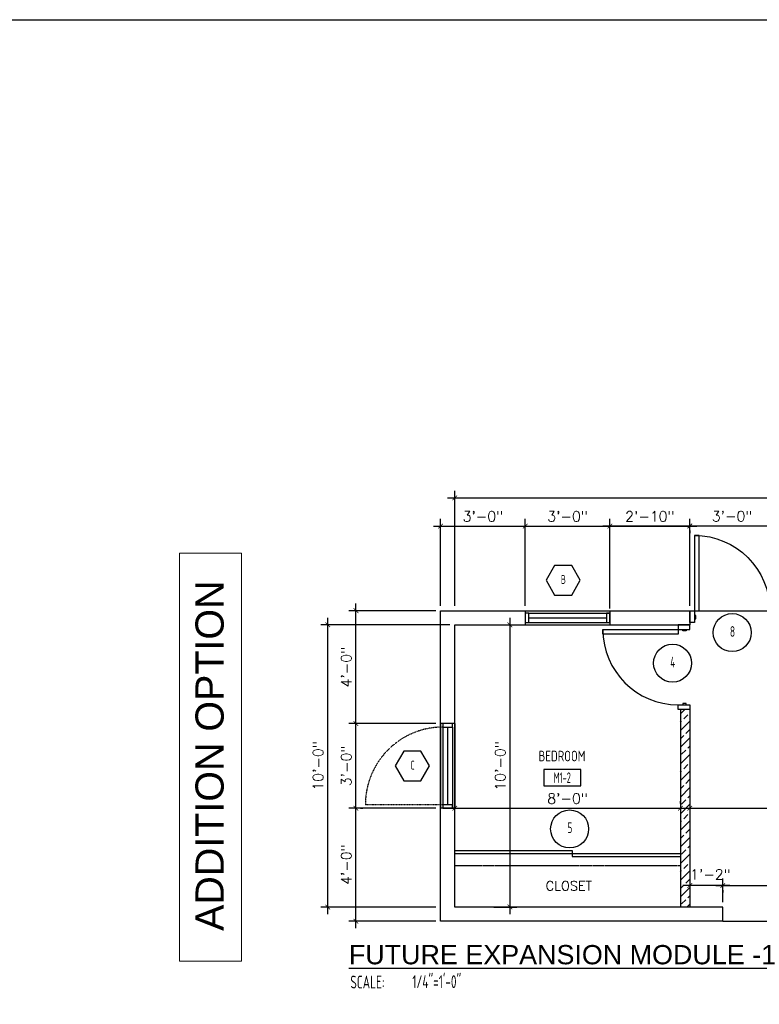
# Model space of a CAD drawing. Header units: inches. Extents: x -3803 to 30266, y -3756 to 4522.
# Tile 25 of 47: x 23210 to 23525, y 2823 to 3242. Entities that reach past the tile are written whole.
import ezdxf
from ezdxf.enums import TextEntityAlignment as Align

# ---------------------------------------------------------------- set-up
doc = ezdxf.new("R2010")
doc.units = ezdxf.units.IN
doc.header["$LTSCALE"] = 0.011
doc.header["$MEASUREMENT"] = 0
doc.header["$PDMODE"] = 1
doc.linetypes.add('DASHED', pattern=[0.75, 0.5, -0.25])
doc.linetypes.add('DASHED2', pattern=[0.375, 0.25, -0.125])
doc.layers.get('0').update_dxf_attribs({"linetype": 'CONTINUOUS'})
doc.layers.get('Defpoints').update_dxf_attribs({"linetype": 'CONTINUOUS'})
for name, color, linetype in [('a-door', 2, 'CONTINUOUS'), ('FHA', 8, 'DASHED2'), ('G-SYMB', 1, 'CONTINUOUS'), ('Hatch-ExisWalls', 123, 'CONTINUOUS'), ('roof', 8, 'DASHED'), ('TEXT', 2, 'CONTINUOUS'), ('Walls', 5, 'CONTINUOUS')]:
    doc.layers.add(name, color=color, linetype=linetype)
doc.layers.add('DIM', color=4, linetype='CONTINUOUS', lineweight=13)
doc.layers.add('G-ANNO-TEXT', color=2, linetype='CONTINUOUS', lineweight=9)
doc.styles.add('Arial_1', font='arial.ttf', dxfattribs={"height": 12})
doc.styles.add('LAR', font='arial.ttf', dxfattribs={"height": 0.25})
doc.styles.add('MED', font='archstyl.shx', dxfattribs={"width": 0.8, "height": 0.125})
doc.styles.add('ROMANS', font='romans.shx')
doc.styles.add('SMA', font='archstyl.shx', dxfattribs={"width": 0.8, "height": 0.0625})
doc.dimstyles.new('ANGEL', dxfattribs={"dimtxt": 4.375, "dimasz": 2, "dimexe": 3, "dimexo": 2, "dimgap": 1.5, "dimtad": 1, "dimdec": 0, "dimzin": 3, "dimdsep": 46, "dimlunit": 4, "dimtxsty": 'ROMANS', "dimblk": 'ARCHTICK', "dimcen": 0, "dimdle": 3, "dimclrd": 4, "dimclre": 4, "dimclrt": 2, "dimadec": 0, "dimazin": 0, "dimtfac": 1, "dimtdec": 0, "dimtmove": 1, "dimatfit": 3, "dimfxl": 1, "dimfrac": 2, "dimtolj": 1, "dimtzin": 0, "dimarcsym": 0})

# ---------------------------------------------------------------- blocks, each defined once
blk = doc.blocks.new('_ArchTick')
at = {"color": 0, "linetype": 'ByBlock', "const_width": 0.15}
blk.add_lwpolyline([(-0.5, -0.5), (0.5, 0.5)], dxfattribs=at)
blk = doc.blocks.new('*D406')
at = {"layer": 'Defpoints', "color": 0, "ltscale": 10, "transparency": 16777216}
for p in [(-329.9999971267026, 245.481821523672), (-293.9999971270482, 245.481821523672), (-329.988920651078, 197.4818062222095)]:
    blk.add_point(p, dxfattribs=at)
at = {"layer": 'DIM', "color": 4, "lineweight": -2, "ltscale": 10, "transparency": 16777216}
for p, q in [((-329.9999971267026, 194.4818062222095), (-329.9999971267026, 248.481821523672)), ((-295.9999971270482, 245.481821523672), (-332.9999971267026, 245.481821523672)), ((-331.988920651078, 197.4818062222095), (-332.9999971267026, 197.4818062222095))]:
    blk.add_line(p, q, dxfattribs=at)
at = {"layer": 'DIM', "color": 4, "lineweight": -2, "ltscale": 10, "transparency": 16777216, "xscale": 2, "yscale": 2, "zscale": 2}
for p, rotation in [((-329.9999971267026, 245.481821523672), 90), ((-329.9999971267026, 197.4818062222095), 270)]:
    blk.add_blockref('_ArchTick', p, dxfattribs=dict(at, rotation=rotation))
at = {"layer": 'DIM', "color": 2, "ltscale": 10, "transparency": 16777216, "insert": (-334.1041637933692, 221.4818138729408), "char_height": 4.375, "attachment_point": 5, "rotation": 90, "style": 'ROMANS'}
blk.add_mtext('\\A1;4\'-0"', dxfattribs=at)
blk = doc.blocks.new('*U5')
at = {"layer": 'a-door', "color": 2, "linetype": 'Continuous', "lineweight": -3}
for points in [[(2, 5), (4, 5), (4, 37), (2, 37)], [(2, 0), (0, 0), (0, 5), (2, 5)], [(34, 0), (36, 0), (36, 5), (34, 5)], [(2, 1.5), (2.5, 1.5), (2.5, 3), (2, 3)], [(34, 1.5), (33.5, 1.5), (33.5, 3), (34, 3)]]:
    blk.add_lwpolyline(points, close=True, dxfattribs=at)
at = {"layer": 'a-door', "color": 2, "linetype": 'Continuous', "lineweight": -3, "extrusion": (0, 0, -1)}
blk.add_arc((-2, 5), 32, 90, 180, dxfattribs=at)
blk = doc.blocks.new('AINC-TITLE')
at = {"layer": 'G-SYMB', "color": 4, "linetype": 'Continuous', "style": 'MED', "width": 0.75}
blk.add_text('SCALE:', height=0.125, dxfattribs=at).set_placement((-0.8802076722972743, -0.3073332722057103))
at = {"layer": 'G-SYMB', "color": 1, "linetype": 'Continuous', "style": 'LAR'}
blk.add_attdef('%%UDRAWING-TITLE', (-0.895149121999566, -0.07174532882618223), '', height=0.1875, dxfattribs=at)
at = {"layer": 'G-SYMB', "color": 4, "linetype": 'Continuous', "style": 'MED', "width": 0.75}
blk.add_attdef('SCALE', (-0.2765239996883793, -0.30362657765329), '', height=0.125, dxfattribs=at)
blk = doc.blocks.new('*D428')
at = {"layer": 'Defpoints', "color": 0, "transparency": 16777216}
for p in [(-221.9999971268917, 281.4818215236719), (-257.9999971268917, 245.4818215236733), (-221.9999971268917, 244.4818215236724)]:
    blk.add_point(p, dxfattribs=at)
at = {"layer": 'DIM', "color": 4, "lineweight": -2, "transparency": 16777216}
for p, q in [((-260.9999971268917, 281.4818215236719), (-218.9999971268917, 281.4818215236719)), ((-257.9999971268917, 247.4818215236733), (-257.9999971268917, 284.4818215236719)), ((-221.9999971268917, 246.4818215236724), (-221.9999971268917, 284.4818215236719))]:
    blk.add_line(p, q, dxfattribs=at)
at = {"layer": 'DIM', "color": 4, "lineweight": -2, "transparency": 16777216, "xscale": 2, "yscale": 2, "zscale": 2, "rotation": 180}
blk.add_blockref('_ArchTick', (-257.9999971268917, 281.4818215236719), dxfattribs=at)
at = {"layer": 'DIM', "color": 4, "lineweight": -2, "transparency": 16777216, "xscale": 2, "yscale": 2, "zscale": 2}
blk.add_blockref('_ArchTick', (-221.9999971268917, 281.4818215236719), dxfattribs=at)
at = {"layer": 'DIM', "color": 2, "transparency": 16777216, "insert": (-239.9999971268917, 285.5859881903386), "char_height": 4.375, "attachment_point": 5, "style": 'ROMANS'}
blk.add_mtext('\\A1;3\'-0"', dxfattribs=at)
blk = doc.blocks.new('AINC-WINID')
at = {"layer": 'G-SYMB', "linetype": 'Continuous'}
blk.add_lwpolyline([(0.2577038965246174, 20.26712014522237), (0.1674929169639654, 20.42337014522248), (-0.01292904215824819, 20.42337014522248), (-0.1031400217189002, 20.26712014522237), (-0.01292904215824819, 20.11087014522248), (0.1674929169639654, 20.11087014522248)], close=True, dxfattribs=at)
at = {"layer": 'G-SYMB', "color": 4, "linetype": 'Continuous', "style": 'SMA', "width": 0.75}
blk.add_attdef('WNUM', text='', height=0.09375, dxfattribs=at).set_placement((0.07928445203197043, 20.27531187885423), align=Align.MIDDLE)
blk = doc.blocks.new('*D411')
at = {"layer": 'Defpoints', "color": 0, "transparency": 16777216}
for p in [(-341.9999971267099, 239.481821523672), (-287.9999971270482, 239.481821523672), (-293.9999971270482, 119.481821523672)]:
    blk.add_point(p, dxfattribs=at)
at = {"layer": 'DIM', "color": 4, "lineweight": -2, "transparency": 16777216}
for p, q in [((-289.9999971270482, 239.481821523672), (-344.9999971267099, 239.481821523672)), ((-341.9999971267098, 116.481821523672), (-341.9999971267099, 242.481821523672)), ((-295.9999971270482, 119.481821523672), (-344.9999971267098, 119.481821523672))]:
    blk.add_line(p, q, dxfattribs=at)
at = {"layer": 'DIM', "color": 4, "lineweight": -2, "transparency": 16777216, "xscale": 2, "yscale": 2, "zscale": 2}
for p, rotation in [((-341.9999971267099, 239.481821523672), 90), ((-341.9999971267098, 119.481821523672), 270)]:
    blk.add_blockref('_ArchTick', p, dxfattribs=dict(at, rotation=rotation))
at = {"layer": 'DIM', "color": 2, "transparency": 16777216, "insert": (-346.1041637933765, 179.481821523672), "char_height": 4.375, "attachment_point": 5, "rotation": 90, "style": 'ROMANS'}
blk.add_mtext('\\A1;10\'-0"', dxfattribs=at)
blk = doc.blocks.new('*D412')
at = {"layer": 'Defpoints', "color": 0, "transparency": 16777216}
for p in [(2.872951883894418e-06, 293.4818215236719), (2.872951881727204e-06, 258.0885292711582), (-287.9999971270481, 245.4818215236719)]:
    blk.add_point(p, dxfattribs=at)
at = {"layer": 'DIM', "color": 4, "lineweight": -2, "transparency": 16777216}
for p, q in [((-290.9999971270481, 293.4818215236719), (3.000002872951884, 293.4818215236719)), ((-287.9999971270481, 247.4818215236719), (-287.9999971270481, 296.4818215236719)), ((2.872951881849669e-06, 260.0885292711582), (2.872951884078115e-06, 296.4818215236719))]:
    blk.add_line(p, q, dxfattribs=at)
at = {"layer": 'DIM', "color": 4, "lineweight": -2, "transparency": 16777216, "xscale": 2, "yscale": 2, "zscale": 2, "rotation": 180}
blk.add_blockref('_ArchTick', (-287.9999971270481, 293.4818215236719), dxfattribs=at)
at = {"layer": 'DIM', "color": 4, "lineweight": -2, "transparency": 16777216, "xscale": 2, "yscale": 2, "zscale": 2}
blk.add_blockref('_ArchTick', (2.872951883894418e-06, 293.4818215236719), dxfattribs=at)
at = {"layer": 'DIM', "color": 2, "transparency": 16777216, "insert": (-143.9999971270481, 297.5859881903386), "char_height": 4.375, "attachment_point": 5, "style": 'ROMANS'}
blk.add_mtext('\\A1;24\'-0"', dxfattribs=at)
blk = doc.blocks.new('*D413')
at = {"layer": 'Defpoints', "color": 0, "transparency": 16777216}
for p in [(-287.9999971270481, 161.4818215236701), (-191.9999971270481, 161.4818215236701), (-191.9999971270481, 161.481821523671)]:
    blk.add_point(p, dxfattribs=at)
at = {"layer": 'DIM', "color": 4, "lineweight": -2, "transparency": 16777216}
for p, q in [((-287.9999971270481, 163.4818215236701), (-287.9999971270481, 164.481821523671)), ((-191.9999971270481, 163.4818215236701), (-191.9999971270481, 164.481821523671)), ((-290.9999971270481, 161.481821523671), (-188.9999971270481, 161.481821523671))]:
    blk.add_line(p, q, dxfattribs=at)
at = {"layer": 'DIM', "color": 4, "lineweight": -2, "transparency": 16777216, "xscale": 2, "yscale": 2, "zscale": 2, "rotation": 180}
blk.add_blockref('_ArchTick', (-287.9999971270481, 161.481821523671), dxfattribs=at)
at = {"layer": 'DIM', "color": 4, "lineweight": -2, "transparency": 16777216, "xscale": 2, "yscale": 2, "zscale": 2}
blk.add_blockref('_ArchTick', (-191.9999971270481, 161.481821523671), dxfattribs=at)
at = {"layer": 'DIM', "color": 2, "transparency": 16777216, "insert": (-239.9999971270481, 165.5859881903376), "char_height": 4.375, "attachment_point": 5, "style": 'ROMANS'}
blk.add_mtext('\\A1;8\'-0"', dxfattribs=at)
blk = doc.blocks.new('*D414')
at = {"layer": 'Defpoints', "color": 0, "transparency": 16777216}
for p in [(-273.3882254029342, 239.481821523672), (-273.3882254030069, 119.4818215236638), (-264.5383162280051, 119.4818215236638)]:
    blk.add_point(p, dxfattribs=at)
at = {"layer": 'DIM', "color": 4, "lineweight": -2, "transparency": 16777216}
for p, q in [((-271.3882254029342, 239.481821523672), (-261.5383162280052, 239.481821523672)), ((-264.5383162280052, 242.481821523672), (-264.5383162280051, 116.4818215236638)), ((-271.3882254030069, 119.4818215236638), (-261.5383162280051, 119.4818215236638))]:
    blk.add_line(p, q, dxfattribs=at)
at = {"layer": 'DIM', "color": 4, "lineweight": -2, "transparency": 16777216, "xscale": 2, "yscale": 2, "zscale": 2}
for p, rotation in [((-264.5383162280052, 239.481821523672), 90), ((-264.5383162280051, 119.4818215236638), 270)]:
    blk.add_blockref('_ArchTick', p, dxfattribs=dict(at, rotation=rotation))
at = {"layer": 'DIM', "color": 2, "transparency": 16777216, "insert": (-268.6424828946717, 179.4818215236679), "char_height": 4.375, "attachment_point": 5, "rotation": 90, "style": 'ROMANS'}
blk.add_mtext('\\A1;10\'-0"', dxfattribs=at)
blk = doc.blocks.new('*D415')
at = {"layer": 'Defpoints', "color": 0, "ltscale": 10, "transparency": 16777216}
for p in [(-187.9999971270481, 161.4818215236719), (2.872951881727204e-06, 161.4818215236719), (2.872951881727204e-06, 161.4818215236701)]:
    blk.add_point(p, dxfattribs=at)
at = {"layer": 'DIM', "color": 4, "lineweight": -2, "ltscale": 10, "transparency": 16777216}
for p, q in [((-190.9999971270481, 161.4818215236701), (3.000002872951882, 161.4818215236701)), ((-187.9999971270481, 159.4818215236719), (-187.9999971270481, 158.4818215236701)), ((2.872951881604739e-06, 159.4818215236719), (2.872951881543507e-06, 158.4818215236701))]:
    blk.add_line(p, q, dxfattribs=at)
at = {"layer": 'DIM', "color": 4, "lineweight": -2, "ltscale": 10, "transparency": 16777216, "xscale": 2, "yscale": 2, "zscale": 2, "rotation": 180}
blk.add_blockref('_ArchTick', (-187.9999971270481, 161.4818215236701), dxfattribs=at)
at = {"layer": 'DIM', "color": 4, "lineweight": -2, "ltscale": 10, "transparency": 16777216, "xscale": 2, "yscale": 2, "zscale": 2}
blk.add_blockref('_ArchTick', (2.872951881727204e-06, 161.4818215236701), dxfattribs=at)
at = {"layer": 'DIM', "color": 2, "ltscale": 10, "transparency": 16777216, "insert": (-93.99999712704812, 165.5859881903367), "char_height": 4.375, "attachment_point": 5, "style": 'ROMANS'}
blk.add_mtext('\\A1;15\'-8"', dxfattribs=at)
blk = doc.blocks.new('*D416')
at = {"layer": 'Defpoints', "color": 0, "transparency": 16777216}
for p in [(-29.99999712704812, 128.6456505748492), (-173.9999971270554, 119.4818215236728), (-29.99999712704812, 119.4818215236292)]:
    blk.add_point(p, dxfattribs=at)
at = {"layer": 'DIM', "color": 4, "lineweight": -2, "transparency": 16777216}
for p, q in [((-173.9999971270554, 121.4818215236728), (-173.9999971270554, 131.6456505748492)), ((-29.99999712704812, 121.4818215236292), (-29.99999712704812, 131.6456505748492)), ((-176.9999971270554, 128.6456505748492), (-26.99999712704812, 128.6456505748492))]:
    blk.add_line(p, q, dxfattribs=at)
at = {"layer": 'DIM', "color": 4, "lineweight": -2, "transparency": 16777216, "xscale": 2, "yscale": 2, "zscale": 2, "rotation": 180}
blk.add_blockref('_ArchTick', (-173.9999971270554, 128.6456505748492), dxfattribs=at)
at = {"layer": 'DIM', "color": 4, "lineweight": -2, "transparency": 16777216, "xscale": 2, "yscale": 2, "zscale": 2}
blk.add_blockref('_ArchTick', (-29.99999712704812, 128.6456505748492), dxfattribs=at)
at = {"layer": 'DIM', "color": 2, "transparency": 16777216, "insert": (-101.9999971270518, 132.7498172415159), "char_height": 4.375, "attachment_point": 5, "style": 'ROMANS'}
blk.add_mtext('\\A1;12\'-0"', dxfattribs=at)
blk = doc.blocks.new('AINC-DOORID')
at = {"layer": 'G-SYMB'}
blk.add_circle((0, 0), 0.1672886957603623, dxfattribs=at)
at = {"layer": 'G-SYMB', "color": 4, "linetype": 'Continuous', "style": 'SMA', "width": 0.75}
blk.add_attdef('DNUM', text='', height=0.09375, dxfattribs=at).set_placement((0.002503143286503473, 0.01023966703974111), align=Align.MIDDLE)
blk = doc.blocks.new('AINC-ROOMID')
at = {"layer": 'G-SYMB'}
blk.add_lwpolyline([(-0.2473152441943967, -0.3518933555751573), (0.2532671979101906, -0.3518933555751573), (0.2532671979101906, -0.1607061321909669), (-0.2473152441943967, -0.1607061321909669)], close=True, dxfattribs=at)
at = {"layer": 'G-SYMB', "color": 4, "linetype": 'Continuous', "style": 'MED', "oblique": -180, "text_generation_flag": 6}
for tag, p in [('%%UROOM-ID', (0, 0.2092985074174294)), ('%%USPAN', (0, 0))]:
    blk.add_attdef(tag, text='', height=0.125, rotation=180, dxfattribs=at).set_placement(p, align=Align.MIDDLE)
at = {"layer": 'G-SYMB', "color": 4, "linetype": 'Continuous', "style": 'MED', "text_generation_flag": 6, "width": 0.75}
blk.add_attdef('R-NUM', text='', height=0.125, rotation=180, dxfattribs=at).set_placement((0.002975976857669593, -0.2562997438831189), align=Align.MIDDLE)
blk = doc.blocks.new('*D430')
at = {"layer": 'Defpoints', "color": 0, "ltscale": 10, "transparency": 16777216}
for p in [(-221.9999971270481, 281.4818215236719), (-221.9999971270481, 281.4818215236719), (-187.9999971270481, 281.5499093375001)]:
    blk.add_point(p, dxfattribs=at)
at = {"layer": 'DIM', "color": 4, "lineweight": -2, "ltscale": 10, "transparency": 16777216}
for p, q in [((-184.9999971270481, 281.4818215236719), (-224.9999971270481, 281.4818215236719)), ((-221.9999971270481, 283.4818215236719), (-221.9999971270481, 284.4818215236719)), ((-187.9999971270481, 279.5499093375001), (-187.9999971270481, 278.4818215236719))]:
    blk.add_line(p, q, dxfattribs=at)
at = {"layer": 'DIM', "color": 4, "lineweight": -2, "ltscale": 10, "transparency": 16777216, "xscale": 2, "yscale": 2, "zscale": 2, "rotation": 180}
blk.add_blockref('_ArchTick', (-221.9999971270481, 281.4818215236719), dxfattribs=at)
at = {"layer": 'DIM', "color": 4, "lineweight": -2, "ltscale": 10, "transparency": 16777216, "xscale": 2, "yscale": 2, "zscale": 2}
blk.add_blockref('_ArchTick', (-187.9999971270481, 281.4818215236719), dxfattribs=at)
at = {"layer": 'DIM', "color": 2, "ltscale": 10, "transparency": 16777216, "insert": (-204.9999971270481, 285.5859881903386), "char_height": 4.375, "attachment_point": 5, "style": 'ROMANS'}
blk.add_mtext('\\A1;2\'-10"', dxfattribs=at)
blk = doc.blocks.new('*D480')
at = {"layer": 'Defpoints', "color": 0, "ltscale": 10, "transparency": 16777216}
for p in [(-187.9999971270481, 128.6456505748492), (-187.9999971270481, 128.6428655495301), (-173.9999971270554, 128.6456505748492)]:
    blk.add_point(p, dxfattribs=at)
at = {"layer": 'DIM', "color": 4, "lineweight": -2, "ltscale": 10, "transparency": 16777216}
for p, q in [((-170.9999971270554, 128.6428655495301), (-190.9999971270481, 128.6428655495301)), ((-187.9999971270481, 126.6456505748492), (-187.9999971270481, 125.6428655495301)), ((-173.9999971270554, 126.6456505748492), (-173.9999971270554, 125.6428655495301))]:
    blk.add_line(p, q, dxfattribs=at)
at = {"layer": 'DIM', "color": 4, "lineweight": -2, "ltscale": 10, "transparency": 16777216, "xscale": 2, "yscale": 2, "zscale": 2, "rotation": 180}
blk.add_blockref('_ArchTick', (-187.9999971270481, 128.6428655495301), dxfattribs=at)
at = {"layer": 'DIM', "color": 4, "lineweight": -2, "ltscale": 10, "transparency": 16777216, "xscale": 2, "yscale": 2, "zscale": 2}
blk.add_blockref('_ArchTick', (-173.9999971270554, 128.6428655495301), dxfattribs=at)
at = {"layer": 'DIM', "color": 2, "ltscale": 10, "transparency": 16777216, "insert": (-179.2592197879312, 133.3114213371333), "char_height": 4.375, "attachment_point": 5, "style": 'ROMANS'}
blk.add_mtext('\\A1;1\'-2"', dxfattribs=at)
blk = doc.blocks.new('*D433')
at = {"layer": 'Defpoints', "color": 0, "transparency": 16777216}
for p in [(-151.9999971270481, 281.5349216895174), (-187.9999971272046, 271.3077124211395), (-151.9999971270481, 245.481821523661)]:
    blk.add_point(p, dxfattribs=at)
at = {"layer": 'DIM', "color": 4, "lineweight": -2, "transparency": 16777216}
for p, q in [((-190.9999971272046, 281.5349216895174), (-148.9999971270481, 281.5349216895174)), ((-187.9999971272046, 273.3077124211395), (-187.9999971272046, 284.5349216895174)), ((-151.9999971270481, 247.481821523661), (-151.9999971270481, 284.5349216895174))]:
    blk.add_line(p, q, dxfattribs=at)
at = {"layer": 'DIM', "color": 4, "lineweight": -2, "transparency": 16777216, "xscale": 2, "yscale": 2, "zscale": 2, "rotation": 180}
blk.add_blockref('_ArchTick', (-187.9999971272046, 281.5349216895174), dxfattribs=at)
at = {"layer": 'DIM', "color": 4, "lineweight": -2, "transparency": 16777216, "xscale": 2, "yscale": 2, "zscale": 2}
blk.add_blockref('_ArchTick', (-151.9999971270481, 281.5349216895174), dxfattribs=at)
at = {"layer": 'DIM', "color": 2, "transparency": 16777216, "insert": (-169.9999971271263, 285.6390883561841), "char_height": 4.375, "attachment_point": 5, "style": 'ROMANS'}
blk.add_mtext('\\A1;3\'-0"', dxfattribs=at)
blk = doc.blocks.new('*D436')
at = {"layer": 'Defpoints', "color": 0, "transparency": 16777216}
for p in [(-221.9999971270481, 281.4818215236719), (-257.9999971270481, 245.4818215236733), (-221.9999971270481, 244.4818215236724)]:
    blk.add_point(p, dxfattribs=at)
at = {"layer": 'DIM', "color": 4, "lineweight": -2, "transparency": 16777216}
for p, q in [((-260.9999971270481, 281.4818215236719), (-218.9999971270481, 281.4818215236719)), ((-257.9999971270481, 247.4818215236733), (-257.9999971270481, 284.4818215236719)), ((-221.9999971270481, 246.4818215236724), (-221.9999971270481, 284.4818215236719))]:
    blk.add_line(p, q, dxfattribs=at)
at = {"layer": 'DIM', "color": 4, "lineweight": -2, "transparency": 16777216, "xscale": 2, "yscale": 2, "zscale": 2, "rotation": 180}
blk.add_blockref('_ArchTick', (-257.9999971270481, 281.4818215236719), dxfattribs=at)
at = {"layer": 'DIM', "color": 4, "lineweight": -2, "transparency": 16777216, "xscale": 2, "yscale": 2, "zscale": 2}
blk.add_blockref('_ArchTick', (-221.9999971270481, 281.4818215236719), dxfattribs=at)
at = {"layer": 'DIM', "color": 2, "transparency": 16777216, "insert": (-239.9999971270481, 285.5859881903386), "char_height": 4.375, "attachment_point": 5, "style": 'ROMANS'}
blk.add_mtext('\\A1;3\'-0"', dxfattribs=at)
blk = doc.blocks.new('*D458')
at = {"layer": 'Defpoints', "color": 0, "ltscale": 10, "transparency": 16777216}
for p in [(-329.9999971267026, 161.4818215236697), (-293.9999971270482, 161.4818215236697), (-293.9999971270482, 113.481821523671)]:
    blk.add_point(p, dxfattribs=at)
at = {"layer": 'DIM', "color": 4, "lineweight": -2, "ltscale": 10, "transparency": 16777216}
for p, q in [((-329.9999971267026, 110.481821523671), (-329.9999971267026, 164.4818215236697)), ((-295.9999971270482, 161.4818215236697), (-332.9999971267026, 161.4818215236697)), ((-295.9999971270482, 113.481821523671), (-332.9999971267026, 113.481821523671))]:
    blk.add_line(p, q, dxfattribs=at)
at = {"layer": 'DIM', "color": 4, "lineweight": -2, "ltscale": 10, "transparency": 16777216, "xscale": 2, "yscale": 2, "zscale": 2}
for p, rotation in [((-329.9999971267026, 161.4818215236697), 90), ((-329.9999971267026, 113.481821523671), 270)]:
    blk.add_blockref('_ArchTick', p, dxfattribs=dict(at, rotation=rotation))
at = {"layer": 'DIM', "color": 2, "ltscale": 10, "transparency": 16777216, "insert": (-334.1041637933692, 137.4818215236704), "char_height": 4.375, "attachment_point": 5, "rotation": 90, "style": 'ROMANS'}
blk.add_mtext('\\A1;4\'-0"', dxfattribs=at)
blk = doc.blocks.new('*D459')
at = {"layer": 'Defpoints', "color": 0, "ltscale": 10, "transparency": 16777216}
for p in [(-257.9999971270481, 281.4818215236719), (-293.9999971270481, 245.4818215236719), (-257.9999971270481, 245.4818215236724)]:
    blk.add_point(p, dxfattribs=at)
at = {"layer": 'DIM', "color": 4, "lineweight": -2, "ltscale": 10, "transparency": 16777216}
for p, q in [((-296.9999971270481, 281.4818215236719), (-254.9999971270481, 281.4818215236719)), ((-293.9999971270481, 247.4818215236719), (-293.9999971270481, 284.4818215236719)), ((-257.9999971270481, 247.4818215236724), (-257.9999971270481, 284.4818215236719))]:
    blk.add_line(p, q, dxfattribs=at)
at = {"layer": 'DIM', "color": 4, "lineweight": -2, "ltscale": 10, "transparency": 16777216, "xscale": 2, "yscale": 2, "zscale": 2, "rotation": 180}
blk.add_blockref('_ArchTick', (-293.9999971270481, 281.4818215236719), dxfattribs=at)
at = {"layer": 'DIM', "color": 4, "lineweight": -2, "ltscale": 10, "transparency": 16777216, "xscale": 2, "yscale": 2, "zscale": 2}
blk.add_blockref('_ArchTick', (-257.9999971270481, 281.4818215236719), dxfattribs=at)
at = {"layer": 'DIM', "color": 2, "ltscale": 10, "transparency": 16777216, "insert": (-275.9999971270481, 285.5859881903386), "char_height": 4.375, "attachment_point": 5, "style": 'ROMANS'}
blk.add_mtext('\\A1;3\'-0"', dxfattribs=at)
blk = doc.blocks.new('*D460')
at = {"layer": 'Defpoints', "color": 0, "ltscale": 10, "transparency": 16777216}
for p in [(-187.9999971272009, 281.4818215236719), (-221.9999971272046, 271.254612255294), (-187.9999971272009, 245.481821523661)]:
    blk.add_point(p, dxfattribs=at)
at = {"layer": 'DIM', "color": 4, "lineweight": -2, "ltscale": 10, "transparency": 16777216}
for p, q in [((-224.9999971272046, 281.4818215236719), (-184.9999971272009, 281.4818215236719)), ((-221.9999971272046, 273.254612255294), (-221.9999971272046, 284.4818215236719)), ((-187.9999971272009, 247.481821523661), (-187.9999971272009, 284.4818215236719))]:
    blk.add_line(p, q, dxfattribs=at)
at = {"layer": 'DIM', "color": 4, "lineweight": -2, "ltscale": 10, "transparency": 16777216, "xscale": 2, "yscale": 2, "zscale": 2, "rotation": 180}
blk.add_blockref('_ArchTick', (-221.9999971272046, 281.4818215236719), dxfattribs=at)
at = {"layer": 'DIM', "color": 4, "lineweight": -2, "ltscale": 10, "transparency": 16777216, "xscale": 2, "yscale": 2, "zscale": 2}
blk.add_blockref('_ArchTick', (-187.9999971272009, 281.4818215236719), dxfattribs=at)
at = {"layer": 'DIM', "color": 2, "ltscale": 10, "transparency": 16777216, "insert": (-204.9999971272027, 285.5859881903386), "char_height": 4.375, "attachment_point": 5, "style": 'ROMANS'}
blk.add_mtext('\\A1;2\'-10"', dxfattribs=at)
blk = doc.blocks.new('*D470')
at = {"layer": 'Defpoints', "color": 0, "ltscale": 10, "transparency": 16777216}
for p in [(-329.9999971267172, 197.4818448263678), (-293.9999971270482, 197.4818448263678), (-329.9999971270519, 161.4818215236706)]:
    blk.add_point(p, dxfattribs=at)
at = {"layer": 'DIM', "color": 4, "lineweight": -2, "ltscale": 10, "transparency": 16777216}
for p, q in [((-295.9999971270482, 197.4818448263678), (-332.9999971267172, 197.4818448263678)), ((-329.9999971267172, 158.4818215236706), (-329.9999971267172, 200.4818448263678)), ((-327.9999971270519, 161.4818215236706), (-326.9999971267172, 161.4818215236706))]:
    blk.add_line(p, q, dxfattribs=at)
at = {"layer": 'DIM', "color": 4, "lineweight": -2, "ltscale": 10, "transparency": 16777216, "xscale": 2, "yscale": 2, "zscale": 2}
for p, rotation in [((-329.9999971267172, 197.4818448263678), 90), ((-329.9999971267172, 161.4818215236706), 270)]:
    blk.add_blockref('_ArchTick', p, dxfattribs=dict(at, rotation=rotation))
at = {"layer": 'DIM', "color": 2, "ltscale": 10, "transparency": 16777216, "insert": (-334.1041637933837, 179.4818331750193), "char_height": 4.375, "attachment_point": 5, "rotation": 90, "style": 'ROMANS'}
blk.add_mtext('\\A1;3\'-0"', dxfattribs=at)
blk = doc.blocks.new('typical interior floor plan')
at = {"color": 1}
for p, q in [((-187.9999971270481, 245.4818215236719), (-151.9999971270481, 245.4818215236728)), ((-173.9999971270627, 113.4818215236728), (-29.99999712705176, 113.4818215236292))]:
    blk.add_line(p, q, dxfattribs=at)
at = {"layer": 'a-door'}
for p, q in [((-257.9999971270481, 245.4818215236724), (-221.9999971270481, 245.4818215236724)), ((-256.4999971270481, 244.4818215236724), (-221.9999991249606, 244.4818215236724)), ((-257.9999971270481, 239.4818215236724), (-221.9999971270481, 239.4818228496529)), ((-256.4999971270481, 242.4818215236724), (-223.4999991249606, 242.4818215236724)), ((-256.4999971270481, 240.4818215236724), (-221.9999991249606, 240.4818215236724)), ((-293.9999971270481, 197.4818215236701), (-293.9999958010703, 161.4818215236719)), ((-287.9999971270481, 197.4818215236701), (-287.9999971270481, 161.4818215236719)), ((-292.9999971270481, 195.9818215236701), (-292.9999971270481, 161.4818235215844)), ((-290.9999971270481, 195.9818215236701), (-290.9999971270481, 162.9818235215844)), ((-288.9999971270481, 195.9818215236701), (-288.9999971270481, 161.4818235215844))]:
    blk.add_line(p, q, dxfattribs=at)
at = {"layer": 'a-door', "color": 2, "linetype": 'Continuous', "lineweight": -3}
for p, q in [((-287.9999971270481, 143.4818215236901), (-237.9999971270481, 143.481821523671)), ((-237.9999971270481, 143.481821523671), (-237.9999971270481, 140.981821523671)), ((-287.9999971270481, 142.2318215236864), (-191.9999971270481, 142.2318215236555)), ((-237.9999971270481, 140.981821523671), (-191.9999971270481, 140.9818215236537))]:
    blk.add_line(p, q, dxfattribs=at)
at = {"layer": 'a-door'}
for points in [[(-257.9999971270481, 240.4818215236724), (-256.4999971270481, 240.4818215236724), (-256.4999971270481, 244.4818215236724), (-257.9999971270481, 244.4818215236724)], [(-223.4999991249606, 240.4818215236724), (-221.9999991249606, 240.4818215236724), (-221.9999991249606, 244.4818215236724), (-223.4999991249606, 244.4818215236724)], [(-292.9999971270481, 197.4818215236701), (-292.9999971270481, 195.9818215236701), (-288.9999971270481, 195.9818215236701), (-288.9999971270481, 197.4818215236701)], [(-292.9999971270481, 162.9818235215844), (-292.9999971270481, 161.4818235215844), (-288.9999971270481, 161.4818235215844), (-288.9999971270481, 162.9818235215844)]]:
    blk.add_lwpolyline(points, close=True, dxfattribs=at)
at = {"layer": 'FHA', "ltscale": 25}
blk.add_line((-292.9999971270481, 162.9818235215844), (-325.9999951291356, 162.9818235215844), dxfattribs=at)
blk.add_arc((-292.9999971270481, 162.9818235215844), 32.99999800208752, 90, 180, dxfattribs=at)
at = {"layer": 'G-ANNO-TEXT', "color": 7, "flags": 128}
blk.add_lwpolyline([(-404.9832163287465, 96.47596116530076), (-404.9832163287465, 269.9513187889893), (-378.6701454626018, 269.9513187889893), (-378.6701454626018, 96.47596116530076)], close=True, dxfattribs=at)
at = {"layer": 'roof', "ltscale": 53}
blk.add_line((-191.9999971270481, 136.986761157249), (-287.9999971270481, 136.9867611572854), dxfattribs=at)
at = {"layer": 'Walls'}
for p, q in [((-293.9999971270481, 245.4818215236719), (-187.9999971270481, 245.4818215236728)), ((-293.9999971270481, 113.481821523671), (-293.9999971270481, 245.4818215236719)), ((-257.9999971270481, 245.4818215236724), (-257.9999971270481, 239.4818215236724)), ((-221.9999971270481, 245.4818215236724), (-221.9999971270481, 239.4818228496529)), ((-187.9999971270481, 245.4818215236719), (-187.9999971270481, 239.4818215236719)), ((-287.9999971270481, 239.4818215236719), (-187.9999971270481, 239.4818215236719)), ((-287.9999971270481, 119.4818215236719), (-287.9999971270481, 239.4818215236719)), ((-191.9999971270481, 203.4818215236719), (-191.9999971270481, 119.481821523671)), ((-187.9999971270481, 203.4818215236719), (-187.9999971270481, 119.4818215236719)), ((-287.9999971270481, 197.4818215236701), (-293.9999971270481, 197.4818215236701)), ((-287.9999971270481, 161.4818215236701), (-293.9999958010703, 161.4818215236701)), ((-173.9999971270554, 119.4818215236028), (-287.9999971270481, 119.4818215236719)), ((-173.9999971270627, 113.4818215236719), (-173.9999971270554, 119.4818215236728)), ((-173.9999971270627, 113.4818215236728), (-173.9999971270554, 119.4818215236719)), ((-173.9999971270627, 113.4818215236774), (-293.9999971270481, 113.481821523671))]:
    blk.add_line(p, q, dxfattribs=at)
for name, p, xscale, yscale, zscale, values in [('AINC-WINID', (-244.9621559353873, -556.8190696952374), 40.22379667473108, 40.22379667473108, 40.22379667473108, {'WNUM': 'B'}), ('AINC-DOORID', (-169.961317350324, 236.1606590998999), 48.29248555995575, 48.29248555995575, 48.29248555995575, {'DNUM': '8'}), ('AINC-DOORID', (-195.3545957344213, 223.1703223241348), 48.29248555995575, 48.29248555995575, 48.29248555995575, {'DNUM': '4'}), ('AINC-WINID', (-309.1085700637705, -635.7386983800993), 40.22379667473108, 40.22379667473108, 40.22379667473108, {'WNUM': 'C'}), ('AINC-DOORID', (-239.1151354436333, 152.672500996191), 48.29248555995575, 48.29248555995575, 48.29248555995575, {'DNUM': '5'})]:
    blk.add_blockref(name, p, dxfattribs=dict(xscale=xscale, yscale=yscale, zscale=zscale)).add_auto_attribs(values)
ref = blk.add_blockref('AINC-ROOMID', (-242.3534740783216, 183.6924036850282), dxfattribs=dict(xscale=31.40809428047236, yscale=35.94597718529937, zscale=31.40809428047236))
ref.add_attrib('%%USPAN', 'BEDROOM', dxfattribs={"layer": 'G-SYMB', "color": 4, "linetype": 'Continuous', "height": 4.493247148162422, "rotation": 180, "style": 'MED', "text_generation_flag": 6, "width": 0.8737582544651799}).set_placement((-242.3534740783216, 183.6924036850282), align=Align.MIDDLE)
ref.add_attrib('R-NUM', 'M1-2', dxfattribs={"layer": 'G-SYMB', "color": 4, "linetype": 'Continuous', "height": 4.493247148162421, "rotation": 180, "style": 'MED', "text_generation_flag": 6, "width": 0.6553186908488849}).set_placement((-242.2600043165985, 174.4794589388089), align=Align.MIDDLE)
at = {"layer": 'a-door', "color": 2, "linetype": 'Continuous', "lineweight": -3}
blk.add_blockref('*U5', (-187.9999971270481, 240.481821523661), dxfattribs=at)
at = {"layer": 'a-door', "color": 2, "linetype": 'Continuous', "lineweight": -3, "xscale": -1.00000000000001, "rotation": 90}
blk.add_blockref('*U5', (-187.9999971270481, 239.4818215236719), dxfattribs=at)
at = {"layer": 'DIM', "xscale": 43.66204933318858, "yscale": 43.66204933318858, "zscale": 43.66204933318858}
blk.add_blockref('AINC-TITLE', (-293.942276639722, 98.25798189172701), dxfattribs=at).add_auto_attribs({'%%UDRAWING-TITLE': '%%UFUTURE EXPANSION MODULE -1', 'SCALE': '1/4"=1\'-0"'})
at = {"layer": 'G-ANNO-TEXT', "color": 7, "insert": (-398.2682163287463, 109.3159611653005), "char_height": 12, "width": 178.9215, "attachment_point": 1, "rotation": 90, "style": 'Arial_1'}
blk.add_mtext('ADDITION OPTION', dxfattribs=at)
at = {"layer": 'TEXT', "color": 2, "insert": (-249.3043043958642, 130.4709001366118), "char_height": 4.000692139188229, "width": 137.2542559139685, "attachment_point": 1}
blk.add_mtext('{\\Fromans|c0;CLOSET}', dxfattribs=at)
at = {"layer": 'DIM'}
for base, p1, p2, picture, middle in [((2.872951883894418e-06, 293.4818215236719), (-287.9999971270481, 245.4818215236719), (2.872951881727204e-06, 258.0885292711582), '*D412', (-143.9999971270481, 297.5859881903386)), ((-221.9999971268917, 281.4818215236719), (-257.9999971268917, 245.4818215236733), (-221.9999971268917, 244.4818215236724), '*D428', (-239.9999971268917, 285.5859881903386)), ((-221.9999971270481, 281.4818215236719), (-257.9999971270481, 245.4818215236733), (-221.9999971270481, 244.4818215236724), '*D436', (-239.9999971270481, 285.5859881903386)), ((-151.9999971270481, 281.5349216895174), (-187.9999971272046, 271.3077124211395), (-151.9999971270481, 245.481821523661), '*D433', (-169.9999971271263, 285.6390883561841)), ((-191.9999971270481, 161.481821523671), (-287.9999971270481, 161.4818215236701), (-191.9999971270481, 161.4818215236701), '*D413', (-239.9999971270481, 165.5859881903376)), ((-29.99999712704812, 128.6456505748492), (-173.9999971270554, 119.4818215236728), (-29.99999712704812, 119.4818215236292), '*D416', (-101.9999971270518, 132.7498172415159))]:
    dim = blk.add_linear_dim(base=base, p1=p1, p2=p2, dimstyle='ANGEL', dxfattribs=at)
    dim.commit()
    dim.dimension.update_dxf_attribs({"geometry": picture, "text_midpoint": middle})
at = {"layer": 'DIM', "ltscale": 10}
for base, p1, p2, picture, middle in [((-257.9999971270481, 281.4818215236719), (-293.9999971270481, 245.4818215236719), (-257.9999971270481, 245.4818215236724), '*D459', (-275.9999971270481, 285.5859881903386)), ((-221.9999971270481, 281.4818215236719), (-187.9999971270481, 281.5499093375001), (-221.9999971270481, 281.4818215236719), '*D430', (-204.9999971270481, 285.5859881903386)), ((-187.9999971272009, 281.4818215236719), (-221.9999971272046, 271.254612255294), (-187.9999971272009, 245.481821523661), '*D460', (-204.9999971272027, 285.5859881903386))]:
    dim = blk.add_linear_dim(base=base, p1=p1, p2=p2, dimstyle='ANGEL', dxfattribs=at)
    dim.commit()
    dim.dimension.update_dxf_attribs({"geometry": picture, "text_midpoint": middle})
for base, p1, p2, picture, middle in [((-329.9999971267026, 245.481821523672), (-329.9889206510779, 197.4818062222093), (-293.9999971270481, 245.4818215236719), '*D406', (-334.1041637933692, 221.4818138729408)), ((-329.9999971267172, 197.4818448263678), (-329.9999971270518, 161.4818215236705), (-293.9999971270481, 197.4818448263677), '*D470', (-334.1041637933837, 179.4818331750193)), ((-329.9999971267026, 161.4818215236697), (-293.9999971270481, 113.481821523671), (-293.9999971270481, 161.4818215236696), '*D458', (-334.1041637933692, 137.4818215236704))]:
    dim = blk.add_linear_dim(base=base, p1=p1, p2=p2, angle=90, dimstyle='ANGEL', dxfattribs=at)
    dim.commit()
    dim.dimension.update_dxf_attribs({"geometry": picture, "text_midpoint": middle})
at = {"layer": 'DIM'}
for base, p1, p2, picture, middle in [((-341.9999971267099, 239.481821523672), (-293.9999971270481, 119.4818215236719), (-287.9999971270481, 239.4818215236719), '*D411', (-346.1041637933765, 179.481821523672)), ((-264.5383162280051, 119.4818215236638), (-273.388225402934, 239.4818215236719), (-273.3882254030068, 119.4818215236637), '*D414', (-268.6424828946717, 179.4818215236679))]:
    dim = blk.add_linear_dim(base=base, p1=p1, p2=p2, angle=90, dimstyle='ANGEL', dxfattribs=at)
    dim.commit()
    dim.dimension.update_dxf_attribs({"geometry": picture, "text_midpoint": middle})
at = {"layer": 'DIM', "color": 2, "ltscale": 10}
dim = blk.add_linear_dim(base=(2.872951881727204e-06, 161.4818215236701), p1=(-187.9999971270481, 161.4818215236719), p2=(2.872951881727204e-06, 161.4818215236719), dimstyle='ANGEL', dxfattribs=at)
dim.commit()
dim.dimension.update_dxf_attribs({"geometry": '*D415', "text_midpoint": (-93.99999712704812, 165.5859881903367)})
at = {"layer": 'DIM', "ltscale": 10}
dim = blk.add_linear_dim(base=(-187.9999971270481, 128.6428655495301), p1=(-173.9999971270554, 128.6456505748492), p2=(-187.9999971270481, 128.6456505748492), dimstyle='ANGEL', dxfattribs=at)
dim.commit()
dim.dimension.update_dxf_attribs({"geometry": '*D480', "text_midpoint": (-179.2592197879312, 129.2072546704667), "dimtype": 128})

msp = doc.modelspace()

# ---------------------------------------------------------------- hatches: boundary and pattern name
at = {"layer": 'Hatch-ExisWalls'}
h = msp.add_hatch(dxfattribs=at)
h.set_pattern_fill('ANSI33', color=4, scale=20)
h.set_pattern_definition([(45, (-5749.824733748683, 2.999999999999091), (-3.535533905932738, 3.535533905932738), []), (45, (-5746.289199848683, 2.999999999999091), (-3.535533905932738, 3.535533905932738), [2.5, -1.25])])
h.paths.add_polyline_path([(23495.1751851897, 2948.588838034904), (23491.1751851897, 2948.588838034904), (23491.1751851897, 2864.588838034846), (23495.1751851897, 2864.588838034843)])

# ---------------------------------------------------------------- linework, layer by layer
at = {"layer": 'Defpoints', "ltscale": 10}
msp.add_lwpolyline([(22751.93127294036, 3241.895706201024), (24935.45169314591, 3241.895706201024), (24935.45169314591, 173.2541411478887), (22751.93127294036, 173.2541411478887)], close=True, dxfattribs=at)

# ---------------------------------------------------------------- block references
msp.add_blockref('typical interior floor plan', (23683.17518231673, 2745.107016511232))

doc.saveas('drawing.dxf')
